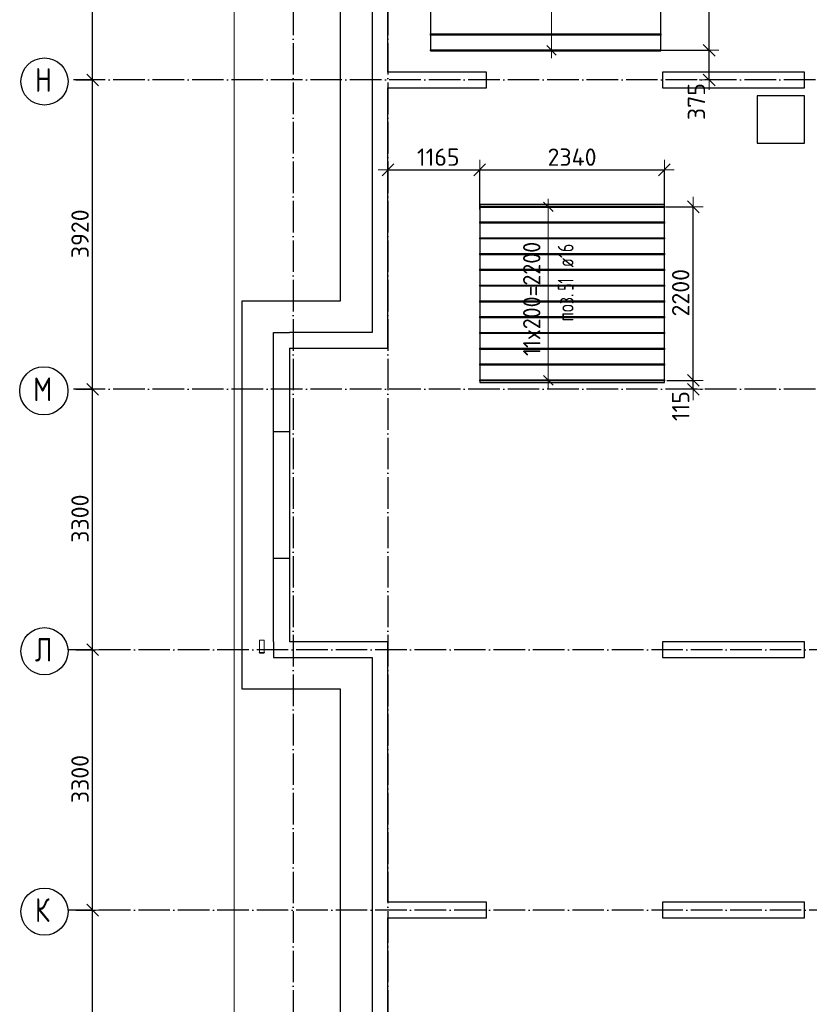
# Model space of a CAD drawing. Header units: millimetres. Extents: x -3483 to 105345, y -283423 to 72284.
# Tile 17 of 165: x 36532 to 46540, y -186094 to -173616. Entities that reach past the tile are written whole.
import ezdxf

# ---------------------------------------------------------------- set-up
doc = ezdxf.new("R2010")
doc.units = ezdxf.units.MM
doc.header["$PDMODE"] = 65
for name, pattern in [('______11', [500, 400, -50, 0, -50]), ('______2', [270, 200, -70]), ('______5', [1100, 800, -100, 100, -100])]:
    doc.linetypes.add(name, pattern=pattern)
for name, color, linetype, lineweight in [('Standard', 7, 'Continuous', 25), ('Колонна (1)', 7, 'Continuous', 35), ('Размерная линия_ общее', 7, 'Continuous', 13), ('Стальная конструкция_ общее', 7, 'Continuous', 25), ('Стена_ общее', 7, 'Continuous', 35), ('Фундамент_ общее', 7, 'Continuous', 35)]:
    doc.layers.add(name, color=color, linetype=linetype, lineweight=lineweight)
doc.layers.add('Арм.стержн.Доп. Арм верхн.зоны Х', color=7, linetype='Continuous', lineweight=35, true_color=0x8c8cff)
doc.layers.add('Осевая линия_ общее', color=7, linetype='______5', lineweight=13, true_color=0xa0a0a0)
doc.styles.add('ISOCPEUR', font='ISOCPEUR')
doc.dimstyles.new('DIMSTYLE_4', dxfattribs={"dimtxt": 220, "dimasz": 250, "dimexe": 0, "dimexo": 0, "dimgap": 110, "dimtad": 2, "dimdec": 0, "dimrnd": 5, "dimzin": 12, "dimdsep": 46, "dimtxsty": 'ISOCPEUR', "dimblk1": 'ALL_ML_STRICH', "dimblk2": 'ALL_ML_STRICH', "dimsah": 1, "dimcen": 0, "dimclrd": 7, "dimclre": 256, "dimclrt": 7, "dimadec": 0, "dimazin": 0, "dimtfac": 1, "dimtdec": 0, "dimtix": 1, "dimtmove": 2, "dimatfit": 3, "dimfxl": 0, "dimtzin": 0, "dimlwd": 0, "dimlwe": -3, "dimarcsym": 0})
doc.dimstyles.new('DIMSTYLE_5', dxfattribs={"dimtxt": 220, "dimasz": 250, "dimexe": 0, "dimexo": 0, "dimgap": 110, "dimtad": 2, "dimdec": 0, "dimrnd": 5, "dimzin": 12, "dimdsep": 46, "dimtxsty": 'ISOCPEUR', "dimblk1": 'ALL_ML_STRICH', "dimblk2": 'ALL_ML_STRICH', "dimsah": 1, "dimcen": 0, "dimclrd": 7, "dimclre": 256, "dimclrt": 7, "dimadec": 0, "dimazin": 0, "dimtfac": 1, "dimtdec": 0, "dimtix": 1, "dimtmove": 2, "dimatfit": 3, "dimfxl": 0, "dimtvp": 1.2, "dimtzin": 0, "dimlwd": 0, "dimlwe": -3, "dimarcsym": 0})

# ---------------------------------------------------------------- blocks, each defined once
blk = doc.blocks.new('ALL_ML_STRICH')
at = {"color": 0, "linetype": 'ByBlock', "lineweight": -2}
for p, q in [((0, -0.5), (0, 0.5)), ((-1, 0), (0.5, 0)), ((-0.3, -0.3), (0.3, 0.3))]:
    blk.add_line(p, q, dxfattribs=at)
blk = doc.blocks.new('*D115')
at = {"layer": 'DEFPOINTS', "color": 7, "linetype": 'Continuous', "lineweight": 13, "transparency": 33554687}
for p in [(37142, -184900), (37142, -188200), (37457, -188200)]:
    blk.add_point(p, dxfattribs=at)
at = {"layer": 'Размерная линия_ общее', "color": 253, "linetype": 'Continuous', "lineweight": -2, "true_color": 0xa0a0a0, "transparency": 33554687}
for p, q in [((37242, -184900), (37457, -184900)), ((37242, -188200), (37457, -188200))]:
    blk.add_line(p, q, dxfattribs=at)
at = {"layer": 'Размерная линия_ общее', "color": 7, "linetype": 'Continuous', "lineweight": -2, "transparency": 33554687}
blk.add_line((37457, -188200), (37457, -184900), dxfattribs=at)
at = {"layer": 'Размерная линия_ общее', "color": 7, "linetype": 'Continuous', "lineweight": 13, "transparency": 33554687, "xscale": 250, "yscale": 250, "zscale": 250}
for p, rotation in [((37457, -184900), 90), ((37457, -188200), 270)]:
    blk.add_blockref('ALL_ML_STRICH', p, dxfattribs=dict(at, rotation=rotation))
at = {"layer": 'Размерная линия_ общее', "color": 7, "linetype": 'Continuous', "lineweight": 13, "transparency": 33554687, "insert": (37297, -186539), "char_height": 220, "width": 880, "attachment_point": 5, "rotation": 90, "style": 'ISOCPEUR'}
blk.add_mtext('\\A1;{3300}', dxfattribs=at)
blk = doc.blocks.new('*D116')
at = {"layer": 'DEFPOINTS', "color": 7, "linetype": 'Continuous', "lineweight": 13, "transparency": 33554687}
for p in [(37142, -181600), (37142, -184900), (37457, -184900)]:
    blk.add_point(p, dxfattribs=at)
at = {"layer": 'Размерная линия_ общее', "color": 253, "linetype": 'Continuous', "lineweight": -2, "true_color": 0xa0a0a0, "transparency": 33554687}
for p, q in [((37242, -181600), (37457, -181600)), ((37242, -184900), (37457, -184900))]:
    blk.add_line(p, q, dxfattribs=at)
at = {"layer": 'Размерная линия_ общее', "color": 7, "linetype": 'Continuous', "lineweight": -2, "transparency": 33554687}
blk.add_line((37457, -184900), (37457, -181600), dxfattribs=at)
at = {"layer": 'Размерная линия_ общее', "color": 7, "linetype": 'Continuous', "lineweight": 13, "transparency": 33554687, "xscale": 250, "yscale": 250, "zscale": 250}
for p, rotation in [((37457, -181600), 90), ((37457, -184900), 270)]:
    blk.add_blockref('ALL_ML_STRICH', p, dxfattribs=dict(at, rotation=rotation))
at = {"layer": 'Размерная линия_ общее', "color": 7, "linetype": 'Continuous', "lineweight": 13, "transparency": 33554687, "insert": (37297, -183239), "char_height": 220, "width": 880, "attachment_point": 5, "rotation": 90, "style": 'ISOCPEUR'}
blk.add_mtext('\\A1;{3300}', dxfattribs=at)
blk = doc.blocks.new('*D117')
at = {"layer": 'DEFPOINTS', "color": 7, "linetype": 'Continuous', "lineweight": 13, "transparency": 33554687}
for p in [(37142, -178300), (37142, -181600), (37457, -181600)]:
    blk.add_point(p, dxfattribs=at)
at = {"layer": 'Размерная линия_ общее', "color": 253, "linetype": 'Continuous', "lineweight": -2, "true_color": 0xa0a0a0, "transparency": 33554687}
for p, q in [((37242, -178300), (37457, -178300)), ((37242, -181600), (37457, -181600))]:
    blk.add_line(p, q, dxfattribs=at)
at = {"layer": 'Размерная линия_ общее', "color": 7, "linetype": 'Continuous', "lineweight": -2, "transparency": 33554687}
blk.add_line((37457, -181600), (37457, -178300), dxfattribs=at)
at = {"layer": 'Размерная линия_ общее', "color": 7, "linetype": 'Continuous', "lineweight": 13, "transparency": 33554687, "xscale": 250, "yscale": 250, "zscale": 250}
for p, rotation in [((37457, -178300), 90), ((37457, -181600), 270)]:
    blk.add_blockref('ALL_ML_STRICH', p, dxfattribs=dict(at, rotation=rotation))
at = {"layer": 'Размерная линия_ общее', "color": 7, "linetype": 'Continuous', "lineweight": 13, "transparency": 33554687, "insert": (37297, -179939), "char_height": 220, "width": 880, "attachment_point": 5, "rotation": 90, "style": 'ISOCPEUR'}
blk.add_mtext('\\A1;{3300}', dxfattribs=at)
blk = doc.blocks.new('*D118')
at = {"layer": 'DEFPOINTS', "color": 7, "linetype": 'Continuous', "lineweight": 13, "transparency": 33554687}
for p in [(37142, -174380), (37142, -178300), (37457, -178300)]:
    blk.add_point(p, dxfattribs=at)
at = {"layer": 'Размерная линия_ общее', "color": 253, "linetype": 'Continuous', "lineweight": -2, "true_color": 0xa0a0a0, "transparency": 33554687}
for p, q in [((37242, -174380), (37457, -174380)), ((37242, -178300), (37457, -178300))]:
    blk.add_line(p, q, dxfattribs=at)
at = {"layer": 'Размерная линия_ общее', "color": 7, "linetype": 'Continuous', "lineweight": -2, "transparency": 33554687}
blk.add_line((37457, -178300), (37457, -174380), dxfattribs=at)
at = {"layer": 'Размерная линия_ общее', "color": 7, "linetype": 'Continuous', "lineweight": 13, "transparency": 33554687, "xscale": 250, "yscale": 250, "zscale": 250}
for p, rotation in [((37457, -174380), 90), ((37457, -178300), 270)]:
    blk.add_blockref('ALL_ML_STRICH', p, dxfattribs=dict(at, rotation=rotation))
at = {"layer": 'Размерная линия_ общее', "color": 7, "linetype": 'Continuous', "lineweight": 13, "transparency": 33554687, "insert": (37297, -176329), "char_height": 220, "width": 880, "attachment_point": 5, "rotation": 90, "style": 'ISOCPEUR'}
blk.add_mtext('\\A1;{3920}', dxfattribs=at)
blk = doc.blocks.new('*D119')
at = {"layer": 'DEFPOINTS', "color": 7, "linetype": 'Continuous', "lineweight": 13, "transparency": 33554687}
for p in [(37142, -170460), (37142, -174380), (37457, -174380)]:
    blk.add_point(p, dxfattribs=at)
at = {"layer": 'Размерная линия_ общее', "color": 253, "linetype": 'Continuous', "lineweight": -2, "true_color": 0xa0a0a0, "transparency": 33554687}
for p, q in [((37242, -170460), (37457, -170460)), ((37242, -174380), (37457, -174380))]:
    blk.add_line(p, q, dxfattribs=at)
at = {"layer": 'Размерная линия_ общее', "color": 7, "linetype": 'Continuous', "lineweight": -2, "transparency": 33554687}
blk.add_line((37457, -174380), (37457, -170460), dxfattribs=at)
at = {"layer": 'Размерная линия_ общее', "color": 7, "linetype": 'Continuous', "lineweight": 13, "transparency": 33554687, "xscale": 250, "yscale": 250, "zscale": 250}
for p, rotation in [((37457, -170460), 90), ((37457, -174380), 270)]:
    blk.add_blockref('ALL_ML_STRICH', p, dxfattribs=dict(at, rotation=rotation))
at = {"layer": 'Размерная линия_ общее', "color": 7, "linetype": 'Continuous', "lineweight": 13, "transparency": 33554687, "insert": (37297, -172409), "char_height": 220, "width": 880, "attachment_point": 5, "rotation": 90, "style": 'ISOCPEUR'}
blk.add_mtext('\\A1;{3920}', dxfattribs=at)
blk = doc.blocks.new('СЛОЖНЫЙ_ОБЪЕКТ_4')
at = {"layer": 'Колонна (1)', "color": 9, "lineweight": -3, "true_color": 0xc7c7c7, "transparency": 33554687}
for p, q in [((44680, -174280), (44680, -174480)), ((46480, -174280), (44680, -174280)), ((46480, -174480), (46480, -174280)), ((44680, -174480), (46480, -174480)), ((44680, -181500), (44680, -181700)), ((46480, -181500), (44680, -181500)), ((46480, -181700), (46480, -181500)), ((44680, -181700), (46480, -181700)), ((44680, -184800), (44680, -185000)), ((46480, -184800), (44680, -184800)), ((46480, -185000), (46480, -184800)), ((44680, -185000), (46480, -185000))]:
    blk.add_line(p, q, dxfattribs=at)
at = {"layer": 'Стена_ общее', "color": 9, "linetype": 'Continuous', "lineweight": -3, "true_color": 0xc7c7c7, "transparency": 33554687}
for p, q in [((41200, -174280), (41200, -170980)), ((41000, -171180), (41000, -177580)), ((42450, -174280), (41200, -174280)), ((42450, -174480), (42450, -174280)), ((41200, -174480), (42450, -174480)), ((41200, -177580), (41200, -174480)), ((39750, -181500), (39750, -177580)), ((39750, -177580), (39950, -177580)), ((41000, -177580), (39950, -177580)), ((41200, -177780), (41200, -177580)), ((39950, -177780), (39950, -181500)), ((39950, -177780), (41200, -177780)), ((39750, -181500), (39750, -181700)), ((41000, -181500), (39950, -181500)), ((41200, -181500), (41000, -181500)), ((41200, -184800), (41200, -181500)), ((39750, -181700), (41000, -181700)), ((41000, -181700), (41000, -188100)), ((42450, -184800), (41200, -184800)), ((42450, -185000), (42450, -184800)), ((41200, -185000), (42450, -185000)), ((41200, -188100), (41200, -185000))]:
    blk.add_line(p, q, dxfattribs=at)
at = {"layer": 'Стена_ общее', "color": 9, "linetype": '______2', "lineweight": -3, "true_color": 0xc7c7c7, "transparency": 33554687}
for p, q in [((39950, -178840), (39750, -178840)), ((39750, -180440), (39950, -180440))]:
    blk.add_line(p, q, dxfattribs=at)
blk = doc.blocks.new('*D494')
at = {"layer": 'DEFPOINTS', "color": 7, "linetype": 'Continuous', "lineweight": 13, "transparency": 33554687}
for p in [(41200, -175518), (41200, -175600), (42363, -176121)]:
    blk.add_point(p, dxfattribs=at)
at = {"layer": 'Размерная линия_ общее', "color": 253, "linetype": 'Continuous', "lineweight": -2, "true_color": 0xa0a0a0, "transparency": 33554687}
for p, q in [((41200, -175518), (41200, -175518)), ((42363, -176021), (42363, -175518))]:
    blk.add_line(p, q, dxfattribs=at)
at = {"layer": 'Размерная линия_ общее', "color": 7, "linetype": 'Continuous', "lineweight": -2, "transparency": 33554687}
blk.add_line((41200, -175518), (42363, -175518), dxfattribs=at)
at = {"layer": 'Размерная линия_ общее', "color": 7, "linetype": 'Continuous', "lineweight": 13, "transparency": 33554687, "xscale": 250, "yscale": 250, "zscale": 250, "rotation": 180}
blk.add_blockref('ALL_ML_STRICH', (41200, -175518), dxfattribs=at)
at = {"layer": 'Размерная линия_ общее', "color": 7, "linetype": 'Continuous', "lineweight": 13, "transparency": 33554687, "xscale": 250, "yscale": 250, "zscale": 250}
blk.add_blockref('ALL_ML_STRICH', (42363, -175518), dxfattribs=at)
at = {"layer": 'Размерная линия_ общее', "color": 7, "linetype": 'Continuous', "lineweight": 13, "transparency": 33554687, "insert": (41837, -175358), "char_height": 220, "width": 880, "attachment_point": 5, "style": 'ISOCPEUR'}
blk.add_mtext('\\A1;{1165}', dxfattribs=at)
blk = doc.blocks.new('*D495')
at = {"layer": 'DEFPOINTS', "color": 7, "linetype": 'Continuous', "lineweight": 13, "transparency": 33554687}
for p in [(42363, -175518), (42363, -176121), (44703, -176073)]:
    blk.add_point(p, dxfattribs=at)
at = {"layer": 'Размерная линия_ общее', "color": 253, "linetype": 'Continuous', "lineweight": -2, "true_color": 0xa0a0a0, "transparency": 33554687}
for p, q in [((42363, -176021), (42363, -175518)), ((44703, -175973), (44703, -175518))]:
    blk.add_line(p, q, dxfattribs=at)
at = {"layer": 'Размерная линия_ общее', "color": 7, "linetype": 'Continuous', "lineweight": -2, "transparency": 33554687}
blk.add_line((42363, -175518), (44703, -175518), dxfattribs=at)
at = {"layer": 'Размерная линия_ общее', "color": 7, "linetype": 'Continuous', "lineweight": 13, "transparency": 33554687, "xscale": 250, "yscale": 250, "zscale": 250, "rotation": 180}
blk.add_blockref('ALL_ML_STRICH', (42363, -175518), dxfattribs=at)
at = {"layer": 'Размерная линия_ общее', "color": 7, "linetype": 'Continuous', "lineweight": 13, "transparency": 33554687, "xscale": 250, "yscale": 250, "zscale": 250}
blk.add_blockref('ALL_ML_STRICH', (44703, -175518), dxfattribs=at)
at = {"layer": 'Размерная линия_ общее', "color": 7, "linetype": 'Continuous', "lineweight": 13, "transparency": 33554687, "insert": (43533, -175358), "char_height": 220, "width": 880, "attachment_point": 5, "style": 'ISOCPEUR'}
blk.add_mtext('\\A1;{2340}', dxfattribs=at)
blk = doc.blocks.new('*D500')
at = {"layer": 'DEFPOINTS', "color": 7, "linetype": 'Continuous', "lineweight": 13, "transparency": 33554687}
for p in [(44505, -174004), (45209, -174380), (45270, -174380)]:
    blk.add_point(p, dxfattribs=at)
at = {"layer": 'Размерная линия_ общее', "color": 253, "linetype": 'Continuous', "lineweight": -2, "true_color": 0xa0a0a0, "transparency": 33554687}
for p, q in [((44605, -174004), (45270, -174004)), ((45270, -174380), (45270, -174380))]:
    blk.add_line(p, q, dxfattribs=at)
at = {"layer": 'Размерная линия_ общее', "color": 7, "linetype": 'Continuous', "lineweight": -2, "transparency": 33554687}
blk.add_line((45270, -174380), (45270, -174004), dxfattribs=at)
at = {"layer": 'Размерная линия_ общее', "color": 7, "linetype": 'Continuous', "lineweight": 13, "transparency": 33554687, "xscale": 250, "yscale": 250, "zscale": 250}
for p, rotation in [((45270, -174004), 90), ((45270, -174380), 270)]:
    blk.add_blockref('ALL_ML_STRICH', p, dxfattribs=dict(at, rotation=rotation))
at = {"layer": 'Размерная линия_ общее', "color": 7, "linetype": 'Continuous', "lineweight": 13, "transparency": 33554687, "insert": (45110, -174654), "char_height": 220, "width": 660, "attachment_point": 5, "rotation": 90, "style": 'ISOCPEUR'}
blk.add_mtext('\\A1;{375}', dxfattribs=at)
blk = doc.blocks.new('*D501')
at = {"layer": 'DEFPOINTS', "color": 7, "linetype": 'Continuous', "lineweight": 13, "transparency": 33554687}
for p in [(44512, -170004), (44505, -174004), (45270, -174004)]:
    blk.add_point(p, dxfattribs=at)
at = {"layer": 'Размерная линия_ общее', "color": 253, "linetype": 'Continuous', "lineweight": -2, "true_color": 0xa0a0a0, "transparency": 33554687}
for p, q in [((44612, -170004), (45270, -170004)), ((44605, -174004), (45270, -174004))]:
    blk.add_line(p, q, dxfattribs=at)
at = {"layer": 'Размерная линия_ общее', "color": 7, "linetype": 'Continuous', "lineweight": -2, "transparency": 33554687}
blk.add_line((45270, -174004), (45270, -170004), dxfattribs=at)
at = {"layer": 'Размерная линия_ общее', "color": 7, "linetype": 'Continuous', "lineweight": 13, "transparency": 33554687, "xscale": 250, "yscale": 250, "zscale": 250}
for p, rotation in [((45270, -170004), 90), ((45270, -174004), 270)]:
    blk.add_blockref('ALL_ML_STRICH', p, dxfattribs=dict(at, rotation=rotation))
at = {"layer": 'Размерная линия_ общее', "color": 7, "linetype": 'Continuous', "lineweight": 13, "transparency": 33554687, "insert": (45110, -172004), "char_height": 220, "width": 880, "attachment_point": 5, "rotation": 90, "style": 'ISOCPEUR'}
blk.add_mtext('\\A1;{4000}', dxfattribs=at)
blk = doc.blocks.new('*D502')
at = {"layer": 'DEFPOINTS', "color": 7, "linetype": 'Continuous', "lineweight": 13, "transparency": 33554687}
for p in [(44633, -178187), (45027, -178300), (45070, -178300)]:
    blk.add_point(p, dxfattribs=at)
at = {"layer": 'Размерная линия_ общее', "color": 253, "linetype": 'Continuous', "lineweight": -2, "true_color": 0xa0a0a0, "transparency": 33554687}
for p, q in [((44733, -178187), (45070, -178187)), ((45070, -178300), (45070, -178300))]:
    blk.add_line(p, q, dxfattribs=at)
at = {"layer": 'Размерная линия_ общее', "color": 7, "linetype": 'Continuous', "lineweight": -2, "transparency": 33554687}
blk.add_line((45070, -178300), (45070, -178187), dxfattribs=at)
at = {"layer": 'Размерная линия_ общее', "color": 7, "linetype": 'Continuous', "lineweight": 13, "transparency": 33554687, "xscale": 250, "yscale": 250, "zscale": 250}
for p, rotation in [((45070, -178300), 270), ((45070, -178187), 90)]:
    blk.add_blockref('ALL_ML_STRICH', p, dxfattribs=dict(at, rotation=rotation))
at = {"layer": 'Размерная линия_ общее', "color": 7, "linetype": 'Continuous', "lineweight": 13, "transparency": 33554687, "insert": (44910, -178513), "char_height": 220, "width": 660, "attachment_point": 5, "rotation": 90, "style": 'ISOCPEUR'}
blk.add_mtext('\\A1;{115}', dxfattribs=at)
blk = doc.blocks.new('*D503')
at = {"layer": 'DEFPOINTS', "color": 7, "linetype": 'Continuous', "lineweight": 13, "transparency": 33554687}
for p in [(44620, -175987), (44633, -178187), (45070, -178187)]:
    blk.add_point(p, dxfattribs=at)
at = {"layer": 'Размерная линия_ общее', "color": 253, "linetype": 'Continuous', "lineweight": -2, "true_color": 0xa0a0a0, "transparency": 33554687}
for p, q in [((44720, -175987), (45070, -175987)), ((44733, -178187), (45070, -178187))]:
    blk.add_line(p, q, dxfattribs=at)
at = {"layer": 'Размерная линия_ общее', "color": 7, "linetype": 'Continuous', "lineweight": -2, "transparency": 33554687}
blk.add_line((45070, -178187), (45070, -175987), dxfattribs=at)
at = {"layer": 'Размерная линия_ общее', "color": 7, "linetype": 'Continuous', "lineweight": 13, "transparency": 33554687, "xscale": 250, "yscale": 250, "zscale": 250}
for p, rotation in [((45070, -175987), 90), ((45070, -178187), 270)]:
    blk.add_blockref('ALL_ML_STRICH', p, dxfattribs=dict(at, rotation=rotation))
at = {"layer": 'Размерная линия_ общее', "color": 7, "linetype": 'Continuous', "lineweight": 13, "transparency": 33554687, "insert": (44910, -177076), "char_height": 220, "width": 880, "attachment_point": 5, "rotation": 90, "style": 'ISOCPEUR'}
blk.add_mtext('\\A1;{2200}', dxfattribs=at)

msp = doc.modelspace()

# ---------------------------------------------------------------- linework, layer by layer
at = {"layer": 'Standard', "color": 7, "linetype": 'Continuous', "lineweight": 13, "transparency": 33554687}
msp.add_lwpolyline([(39250, -210750), (65250, -210750), (65250, -163310), (39250, -163310), (39250, -210750)], dxfattribs=at)
at = {"layer": 'Арм.стержн.Доп. Арм верхн.зоны Х', "color": 7, "linetype": 'Continuous', "lineweight": 13, "transparency": 33554687}
for p, q in [((43273.6, -174004.1), (43273.6, -170004.1)), ((43273.6, -174004.1), (43273.6, -174104.1)), ((43232.1, -175986.8), (43232.1, -175886.8)), ((43232.1, -178186.8), (43232.1, -175986.8)), ((43232.1, -178186.8), (43232.1, -178286.8))]:
    msp.add_line(p, q, dxfattribs=at)
at = {"layer": 'Арм.стержн.Доп. Арм верхн.зоны Х', "color": 253, "linetype": 'Continuous', "lineweight": -3, "true_color": 0xa0a0a0, "transparency": 33554687}
for p, q in [((43273.6, -174004.1), (43173.6, -174004.1)), ((43273.6, -174004.1), (43373.6, -174004.1)), ((43232.1, -175986.8), (43132.1, -175986.8)), ((43232.1, -175986.8), (43332.1, -175986.8)), ((43232.1, -178186.8), (43132.1, -178186.8)), ((43232.1, -178186.8), (43332.1, -178186.8))]:
    msp.add_line(p, q, dxfattribs=at)
at = {"layer": 'Арм.стержн.Доп. Арм верхн.зоны Х', "color": 7, "linetype": 'Continuous', "lineweight": 25, "transparency": 33554687}
for p, q in [((43333.6, -174064.1), (43213.6, -173944.1)), ((43292.1, -176046.8), (43172.1, -175926.8)), ((43292.1, -178246.8), (43172.1, -178126.8))]:
    msp.add_line(p, q, dxfattribs=at)
at = {"layer": 'Арм.стержн.Доп. Арм верхн.зоны Х', "color": 52, "linetype": 'Continuous', "lineweight": 25, "transparency": 33554687}
for points in [[(41739, -174012.1), (44659, -174012.1), (44659, -169996.1), (41739, -169996.1), (41739, -174012.1)], [(42363.3, -178214.8), (44703.3, -178214.8), (44703.3, -175958.8), (42363.3, -175958.8), (42363.3, -178214.8)]]:
    msp.add_lwpolyline(points, dxfattribs=at)
at = {"layer": 'Арм.стержн.Доп. Арм верхн.зоны Х', "color": 7, "linetype": 'Continuous', "lineweight": 25, "transparency": 33554687}
for points in [[(44659, -173812.1), (41739, -173812.1), (41739, -173796.1), (44659, -173796.1), (44659, -173812.1)], [(44659, -174012.1), (41739, -174012.1), (41739, -173996.1), (44659, -173996.1), (44659, -174012.1)], [(44703.3, -175994.8), (42363.3, -175994.8), (42363.3, -175978.8), (44703.3, -175978.8), (44703.3, -175994.8)], [(44703.3, -176194.8), (42363.3, -176194.8), (42363.3, -176178.8), (44703.3, -176178.8), (44703.3, -176194.8)], [(44703.3, -176394.8), (42363.3, -176394.8), (42363.3, -176378.8), (44703.3, -176378.8), (44703.3, -176394.8)], [(44703.3, -176594.8), (42363.3, -176594.8), (42363.3, -176578.8), (44703.3, -176578.8), (44703.3, -176594.8)], [(44703.3, -176794.8), (42363.3, -176794.8), (42363.3, -176778.8), (44703.3, -176778.8), (44703.3, -176794.8)], [(44703.3, -176994.8), (42363.3, -176994.8), (42363.3, -176978.8), (44703.3, -176978.8), (44703.3, -176994.8)], [(44703.3, -177194.8), (42363.3, -177194.8), (42363.3, -177178.8), (44703.3, -177178.8), (44703.3, -177194.8)], [(44703.3, -177394.8), (42363.3, -177394.8), (42363.3, -177378.8), (44703.3, -177378.8), (44703.3, -177394.8)], [(44703.3, -177594.8), (42363.3, -177594.8), (42363.3, -177578.8), (44703.3, -177578.8), (44703.3, -177594.8)], [(44703.3, -177794.8), (42363.3, -177794.8), (42363.3, -177778.8), (44703.3, -177778.8), (44703.3, -177794.8)], [(44703.3, -177994.8), (42363.3, -177994.8), (42363.3, -177978.8), (44703.3, -177978.8), (44703.3, -177994.8)], [(44703.3, -178194.8), (42363.3, -178194.8), (42363.3, -178178.8), (44703.3, -178178.8), (44703.3, -178194.8)]]:
    msp.add_lwpolyline(points, dxfattribs=at)
at = {"layer": 'Осевая линия_ общее', "color": 253, "linetype": '______11', "lineweight": -3, "true_color": 0xa0a0a0, "transparency": 33554687}
for p, q in [((40000, -163410), (40000, -212827.9)), ((41200, -163410), (41200, -212827.9)), ((56620, -174380), (37142.2, -174380)), ((56620, -178300), (37142.2, -178300)), ((54940, -181600), (37142.2, -181600)), ((54940, -184900), (37142.2, -184900))]:
    msp.add_line(p, q, dxfattribs=at)
at = {"layer": 'Осевая линия_ общее', "color": 7, "linetype": 'Continuous', "lineweight": -3, "transparency": 33554687}
for centre, radius in [((36846, -174399.5), 298.8), ((36838, -178319.5), 305.8), ((36846, -181619.5), 298.8), ((36846, -184919.5), 298.8)]:
    msp.add_circle(centre, radius, dxfattribs=at)
at = {"layer": 'Стальная конструкция_ общее', "color": 253, "linetype": '______2', "lineweight": 18, "true_color": 0xababab, "transparency": 33554687}
for p, q in [((39570, -181636.9), (39570, -181480)), ((39570, -181480), (39630, -181480)), ((39570, -181636.9), (39570, -181480)), ((39570, -181480), (39630, -181480)), ((39630, -181480), (39630, -181636.9)), ((39630, -181480), (39630, -181636.9))]:
    msp.add_line(p, q, dxfattribs=at)
at = {"layer": 'Стальная конструкция_ общее', "color": 7, "linetype": 'Continuous', "lineweight": 25, "transparency": 33554687}
for p, q in [((39570, -181640), (39570, -181636.9)), ((39570, -181636.9), (39630, -181636.9)), ((39570, -181640), (39570, -181636.9)), ((39570, -181636.9), (39630, -181636.9)), ((39570, -181640), (39630, -181640)), ((39570, -181640), (39630, -181640)), ((39630, -181636.9), (39630, -181640)), ((39630, -181636.9), (39630, -181640))]:
    msp.add_line(p, q, dxfattribs=at)
at = {"layer": 'Фундамент_ общее', "color": 7, "lineweight": 25, "transparency": 33554687}
for p, q in [((40600, -177180), (40600, -171580)), ((45880, -174580), (45880, -175180)), ((46480, -174580), (45880, -174580)), ((46480, -175180), (46480, -174580)), ((45880, -175180), (46480, -175180)), ((39350, -182100), (39350, -177180)), ((39350, -177180), (40600, -177180)), ((40600, -182100), (39350, -182100)), ((40600, -187700), (40600, -182100))]:
    msp.add_line(p, q, dxfattribs=at)
at = {"layer": 'Фундамент_ общее', "color": 7, "linetype": 'Continuous', "lineweight": 25, "transparency": 33554687}
for p, q in [((40600, -177180), (40600, -171580)), ((45880, -174580), (45880, -175180)), ((46480, -174580), (45880, -174580)), ((46480, -175180), (46480, -174580)), ((45880, -175180), (46480, -175180)), ((39350, -182100), (39350, -177180)), ((39350, -177180), (40600, -177180)), ((40600, -182100), (39350, -182100)), ((40600, -187700), (40600, -182100))]:
    msp.add_line(p, q, dxfattribs=at)

# ---------------------------------------------------------------- block references
at = {"layer": 'Стена_ общее', "color": 9, "linetype": 'Continuous', "lineweight": -3, "true_color": 0xc7c7c7, "transparency": 33554687}
msp.add_blockref('СЛОЖНЫЙ_ОБЪЕКТ_4', (0, 0), dxfattribs=at)

# ---------------------------------------------------------------- texts
at = {"layer": 'Арм.стержн.Доп. Арм верхн.зоны Х', "color": 7, "linetype": 'Continuous', "lineweight": 13, "transparency": 33554687, "insert": (43132.1, -177878.8), "char_height": 220, "width": 1706.474, "attachment_point": 7, "rotation": 90, "style": 'ISOCPEUR'}
msp.add_mtext('\\W0.92;11x200=2200', dxfattribs=at)
at = {"layer": 'Арм.стержн.Доп. Арм верхн.зоны Х', "color": 7, "linetype": 'Continuous', "lineweight": 25, "transparency": 33554687, "char_height": 200, "attachment_point": 7, "rotation": 90, "style": 'ISOCPEUR'}
for s, insert, width in [('\\W0.74; ø16 ', (43552.1, -176848.5), 624.254), ('\\W0.62;51', (43552.1, -177048.5), 262.378), ('\\W0.77;поз.', (43552.1, -177440.2), 468.039)]:
    msp.add_mtext(s, dxfattribs=dict(at, insert=insert, width=width))
at = {"layer": 'Осевая линия_ общее', "color": 7, "linetype": 'Continuous', "lineweight": -3, "transparency": 33554687, "char_height": 300, "attachment_point": 7, "style": 'ISOCPEUR'}
for s, insert, width in [('\\W0.80;Н', (36726, -174530), 359.833), ('\\W0.82;М', (36703, -178450), 392.646), ('\\W0.80;Л', (36726, -181750), 359.833), ('\\W0.80;К', (36726, -185050), 359.833)]:
    msp.add_mtext(s, dxfattribs=dict(at, insert=insert, width=width))

# ---------------------------------------------------------------- dimensions: what is measured, and where the dimension line sits
at = {"layer": 'Размерная линия_ общее', "color": 7, "linetype": 'Continuous', "lineweight": 13, "transparency": 33554687}
for base, p1, p2, dimstyle, picture, middle in [((45269.6, -170004.1), (44604.8, -174004.1), (44611.5, -170004.1), 'DIMSTYLE_4', '*D501', (45109.6, -172004.1)), ((37457.3, -170460), (37242.2, -174380), (37242.2, -170460), 'DIMSTYLE_4', '*D119', (37297.3, -172409)), ((45269.6, -174004.1), (45269.6, -174380), (44604.8, -174004.1), 'DIMSTYLE_5', '*D500', (45109.7, -174654.1)), ((37457.3, -174380), (37242.2, -178300), (37242.2, -174380), 'DIMSTYLE_4', '*D118', (37297.3, -176329)), ((45069.7, -175986.8), (44732.9, -178186.8), (44719.9, -175986.8), 'DIMSTYLE_4', '*D503', (44909.7, -177075.8)), ((45069.7, -178186.8), (45069.7, -178300), (44732.9, -178186.8), 'DIMSTYLE_5', '*D502', (44909.7, -178513.2)), ((37457.3, -178300), (37242.2, -181600), (37242.2, -178300), 'DIMSTYLE_4', '*D117', (37297.3, -179939)), ((37457.3, -181600), (37242.2, -184900), (37242.2, -181600), 'DIMSTYLE_4', '*D116', (37297.3, -183239)), ((37457.3, -184900), (37242.2, -188200), (37242.2, -184900), 'DIMSTYLE_4', '*D115', (37297.3, -186539))]:
    dim = msp.add_linear_dim(base=base, p1=p1, p2=p2, angle=90, dimstyle=dimstyle, override={"dimpost": '<>', "dimclrd": 7, "dimclre": 253, "dimclrt": 7, "dimlwd": 0, "dimlwe": 65533}, dxfattribs=at)
    dim.commit()
    dim.dimension.update_dxf_attribs({"geometry": picture, "text_midpoint": middle, "dimtype": 160})
for base, p1, p2, picture, middle in [((42363.3, -175518.4), (41200, -175518.4), (42363.3, -176020.8), '*D494', (41836.6, -175358.4)), ((44703.3, -175518.4), (42363.3, -176020.8), (44703.3, -175973.5), '*D495', (43533.3, -175358.4))]:
    dim = msp.add_linear_dim(base=base, p1=p1, p2=p2, dimstyle='DIMSTYLE_4', override={"dimpost": '<>', "dimclrd": 7, "dimclre": 253, "dimclrt": 7, "dimlwd": 0, "dimlwe": 65533}, dxfattribs=at)
    dim.commit()
    dim.dimension.update_dxf_attribs({"geometry": picture, "text_midpoint": middle, "dimtype": 160})

doc.saveas('drawing.dxf')
